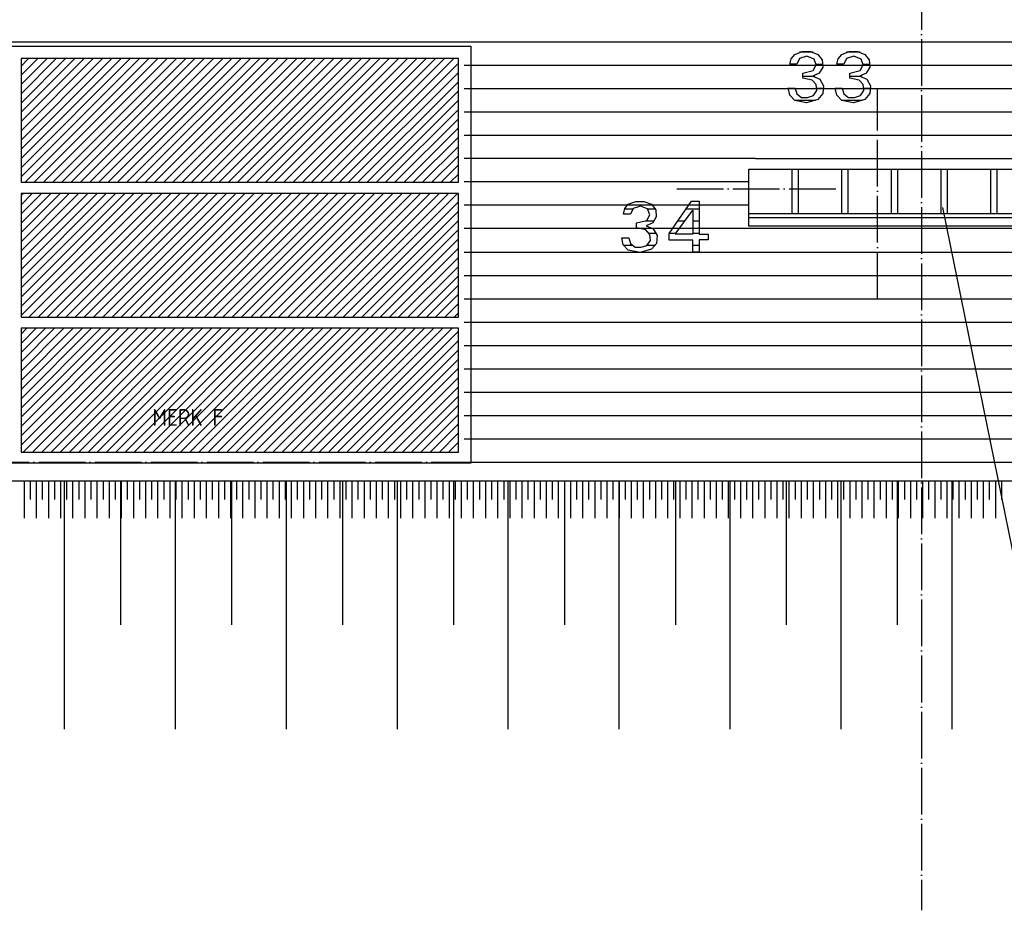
# Model space of a CAD drawing. Extents: x -52900 to 20500, y -12590 to 19148.
# Tile 27 of 39: x -6120 to -849, y 7181 to 11950. Entities that reach past the tile are written whole.
import ezdxf

# ---------------------------------------------------------------- set-up
doc = ezdxf.new("R2010")
doc.units = 0
doc.header["$MEASUREMENT"] = 0
doc.linetypes.add('DASHDOT', pattern=[300, 250, -25, 0, -25])
for name, color, linetype in [('LAYER01', 7, 'CONTINUOUS'), ('LAYER05', 7, 'CONTINUOUS'), ('LAYER11', 3, 'CONTINUOUS'), ('LAYER28', 1, 'CONTINUOUS'), ('LAYER30', 1, 'CONTINUOUS')]:
    doc.layers.add(name, color=color, linetype=linetype)
doc.styles.get("Standard").update_dxf_attribs({"font": 'isocp.shx'})

msp = doc.modelspace()

# ---------------------------------------------------------------- linework, layer by layer
at = {"layer": 'LAYER01', "color": 1, "linetype": 'DASHDOT'}
for p, q in [((-1292.43925, 18747.84395), (-1292.43925, 7180.8426)), ((-45931.7505, 9580.8441), (7556.2523, 9580.8441))]:
    msp.add_line(p, q, dxfattribs=at)
at = {"layer": 'LAYER01', "color": 5, "linetype": 'Continuous'}
for p, q in [((-8554.4388, 11830.84335), (2421.87155, 11830.84335)), ((-3741.43715, 11705.8449), (1391.87395, 11705.8449)), ((-3741.43715, 11580.8426), (1391.87395, 11580.8426)), ((-3741.43715, 11455.84335), (1391.87395, 11455.84335)), ((-3741.43715, 11330.8441), (1391.87395, 11330.8441)), ((-2180.43785, 11205.8449), (-3741.43715, 11205.8449)), ((-2180.43785, 11205.8449), (1391.87395, 11205.8449)), ((-2216.4385, 11080.8426), (-3741.43715, 11080.8426)), ((-2216.4385, 10955.8441), (-3741.43715, 10955.8441)), ((-1180.4387, 10944.001), (-506.75105, 7635.8444)), ((-169.06195, 10830.8449), (-3741.43715, 10830.8449)), ((-3741.43715, 10705.8426), (1391.87395, 10705.8426)), ((-3741.43715, 10580.84335), (1391.87395, 10580.84335)), ((-3741.43715, 10455.8441), (1391.87395, 10455.8441)), ((-3741.43715, 10330.8449), (1391.87395, 10330.8449)), ((-3741.43715, 10205.8426), (1391.87395, 10205.8426)), ((-3741.43715, 10080.8441), (1391.87395, 10080.8441)), ((-3741.43715, 9955.8449), (1391.87395, 9955.8449)), ((-3741.43715, 9830.8426), (1391.87395, 9830.8426)), ((-3741.43715, 9705.84335), (1391.87395, 9705.84335)), ((-3741.43715, 9580.8441), (13130.56335, 9580.8441))]:
    msp.add_line(p, q, dxfattribs=at)
at = {"layer": 'LAYER01', "color": 1, "linetype": 'Continuous'}
for p, q in [((-2216.4385, 11149.8436), (-124.43775, 11149.8436)), ((-2216.4385, 10909.8427), (-2216.4385, 11149.8436)), ((-2216.4385, 11149.8436), (-1986.43835, 11149.8436)), ((-2216.4385, 10909.8427), (-2216.4385, 11149.8436)), ((-1986.43835, 11149.8436), (-1986.43835, 10909.8427)), ((-1950.43755, 11149.8436), (-1720.43725, 11149.8436)), ((-1950.43755, 10909.8427), (-1950.43755, 11149.8436)), ((-1720.43725, 11149.8436), (-1720.43725, 10909.8427)), ((-1684.4366, 11149.8436), (-1454.4363, 11149.8436)), ((-1684.4366, 10909.8427), (-1684.4366, 11149.8436)), ((-1454.4363, 11149.8436), (-1454.4363, 10909.8427)), ((-1418.4387, 11149.8436), (-1188.4385, 11149.8436)), ((-1418.4387, 10909.8427), (-1418.4387, 11149.8436)), ((-1188.4385, 11149.8436), (-1188.4385, 10909.8427)), ((-1152.4378, 11149.8436), (-922.43755, 11149.8436)), ((-1152.4378, 10909.8427), (-1152.4378, 11149.8436)), ((-922.43755, 11149.8436), (-922.43755, 10909.8427)), ((-886.43675, 11149.8436), (-656.43655, 11149.8436)), ((-886.43675, 10909.8427), (-886.43675, 11149.8436)), ((-124.43775, 10909.8427), (-2216.4385, 10909.8427)), ((-1986.43835, 10909.8427), (-2216.4385, 10909.8427)), ((-1720.43725, 10909.8427), (-1950.43755, 10909.8427)), ((-1454.4363, 10909.8427), (-1684.4366, 10909.8427)), ((-1188.4385, 10909.8427), (-1418.4387, 10909.8427)), ((-922.43755, 10909.8427), (-1152.4378, 10909.8427)), ((-656.43655, 10909.8427), (-886.43675, 10909.8427)), ((-5881.93705, 9480.78155), (-5881.93705, 8150.7797)), ((-5579.9385, 9480.78155), (-5579.9385, 8708.7822)), ((-5287.93715, 9480.78155), (-5287.93715, 8150.7797)), ((-4985.93865, 9480.78155), (-4985.93865, 8708.7822)), ((-4693.9373, 9480.78155), (-4693.9373, 8150.7797)), ((-4391.9388, 9480.78155), (-4391.9388, 8708.7822)), ((-4099.9378, 9480.78155), (-4099.9378, 8150.7797)), ((-3797.9389, 9480.78155), (-3797.9389, 8708.7822)), ((-3505.93795, 9480.78155), (-3505.93795, 8150.7797)), ((-3203.93945, 9480.78155), (-3203.93945, 8708.7822)), ((-2911.9381, 9480.78155), (-2911.9381, 8150.7797)), ((-2609.93635, 9480.78155), (-2609.93635, 8708.7822)), ((-2317.9384, 9480.78155), (-2317.9384, 8150.7797)), ((-2015.93665, 9480.78155), (-2015.93665, 8708.7822)), ((-1723.93855, 9480.78155), (-1723.93855, 8150.7797)), ((-1421.9369, 9480.78155), (-1421.9369, 8708.7822)), ((-1129.9389, 9480.78155), (-1129.9389, 8150.7797))]:
    msp.add_line(p, q, dxfattribs=at)
at = {"layer": 'LAYER01', "color": 3, "linetype": 'DASHDOT'}
msp.add_line((-2601.7498, 11043.8446), (-1738.75105, 11043.8446), dxfattribs=at)
at = {"layer": 'LAYER05', "color": 3, "linetype": 'Continuous'}
for p, q in [((-1990.18345, 11740.33815), (-1970.8914, 11763.58415)), ((-1970.93885, 11763.562), (-1930.53455, 11779.1153)), ((-1930.53455, 11779.1153), (-1887.21465, 11779.1153)), ((-1887.21465, 11779.1153), (-1846.79145, 11763.5498)), ((-1846.8136, 11763.562), (-1823.32685, 11734.0103)), ((-1738.43765, 11740.3099), (-1719.16465, 11763.53075)), ((-1719.1868, 11763.562), (-1678.7857, 11779.1153)), ((-1678.7857, 11779.1153), (-1635.4658, 11779.1153)), ((-1635.4658, 11779.1153), (-1595.0425, 11763.5498)), ((-1595.1248, 11763.562), (-1571.6382, 11734.0103)), ((-1997.18915, 11711.01455), (-1990.18345, 11740.33815)), ((-1978.1883, 11711.01455), (-1997.18915, 11711.01455)), ((-1959.251, 11711.01455), (-1978.1883, 11711.01455)), ((-1944.6253, 11741.671), (-1959.21935, 11711.02675)), ((-1905.54105, 11753.92225), (-1944.6474, 11741.69005)), ((-1867.2516, 11739.2334), (-1905.54105, 11753.92225)), ((-1871.62645, 11677.43835), (-1856.25055, 11707.4753)), ((-1856.25055, 11707.4753), (-1867.27675, 11739.27155)), ((-1823.32685, 11734.0103), (-1820.8071, 11696.344)), ((-1745.43725, 11711.01455), (-1738.43765, 11740.3099)), ((-1726.49975, 11711.01455), (-1745.43725, 11711.01455)), ((-1707.49895, 11711.01455), (-1726.49975, 11711.01455)), ((-1692.9365, 11741.671), (-1707.5306, 11711.02675)), ((-1653.7922, 11753.88185), (-1692.87645, 11741.6588)), ((-1615.5628, 11739.2334), (-1653.7922, 11753.88185)), ((-1619.9379, 11677.43835), (-1604.5429, 11707.40815)), ((-1604.5429, 11707.40815), (-1615.5533, 11739.2433)), ((-1571.6382, 11734.0103), (-1569.1183, 11696.344)), ((-1927.12515, 11663.32855), (-1871.70565, 11677.39105)), ((-1927.12515, 11636.56235), (-1927.12515, 11663.32855)), ((-1840.15275, 11663.9305), (-1874.5928, 11648.24755)), ((-1820.8071, 11696.344), (-1840.15275, 11663.9305)), ((-1675.3763, 11663.32855), (-1619.8967, 11677.47345)), ((-1675.3763, 11636.56235), (-1675.3763, 11663.32855)), ((-1588.46415, 11663.9305), (-1622.9042, 11648.24755)), ((-1569.1183, 11696.344), (-1588.46415, 11663.9305)), ((-1877.499, 11626.34355), (-1927.141, 11636.55015)), ((-1855.27555, 11602.4582), (-1877.4103, 11626.33055)), ((-1874.56435, 11648.23455), (-1836.97435, 11631.0608)), ((-1852.84425, 11569.9234), (-1855.27555, 11602.4582)), ((-1836.97435, 11631.0608), (-1816.2325, 11595.35065)), ((-1625.75015, 11626.34355), (-1675.45225, 11636.57835)), ((-1603.61845, 11602.53065), (-1625.79135, 11626.36565)), ((-1622.8756, 11648.23455), (-1585.28575, 11631.0608)), ((-1601.1366, 11569.9997), (-1603.61845, 11602.53065)), ((-1585.28575, 11631.0608), (-1564.5438, 11595.35065)), ((-1997.74, 11545.60165), (-2005.9614, 11584.0843)), ((-2005.9393, 11584.01415), (-1968.001, 11584.01415)), ((-1970.93885, 11516.85945), (-1997.74, 11545.60165)), ((-1968.001, 11584.01415), (-1959.49155, 11553.26845)), ((-1959.49155, 11553.26845), (-1934.23215, 11533.8028)), ((-1871.1834, 11543.0275), (-1852.84425, 11569.9234)), ((-1819.96805, 11554.1237), (-1846.78495, 11522.72265)), ((-1816.2325, 11595.35065), (-1819.96805, 11554.1237)), ((-1754.25055, 11584.01415), (-1716.2491, 11584.01415)), ((-1746.0228, 11545.6169), (-1754.24745, 11583.96685)), ((-1719.1868, 11516.85945), (-1746.0228, 11545.6169)), ((-1716.2491, 11584.01415), (-1707.73965, 11553.26845)), ((-1707.73965, 11553.26845), (-1682.4833, 11533.80585)), ((-1619.43455, 11543.0748), (-1601.1366, 11569.9997)), ((-1568.27935, 11554.1237), (-1595.0963, 11522.72265)), ((-1564.5438, 11595.35065), (-1568.27935, 11554.1237)), ((-1908.156, 11505.1056), (-1970.93885, 11516.87545)), ((-1934.23215, 11533.8028), (-1902.34375, 11533.40075)), ((-1846.8136, 11522.70355), (-1908.156, 11505.1056)), ((-1902.3121, 11533.40685), (-1871.1834, 11543.0275)), ((-1656.4705, 11505.1018), (-1719.25335, 11516.87545)), ((-1682.4833, 11533.80585), (-1650.59795, 11533.4038)), ((-1595.1248, 11522.70355), (-1656.4705, 11505.1018)), ((-1650.56325, 11533.40685), (-1619.43455, 11543.0748)), ((-2861.9385, 10961.5608), (-2821.53415, 10977.1141)), ((-2821.53415, 10977.1141), (-2778.21425, 10977.1141)), ((-2778.21425, 10977.1141), (-2737.79105, 10961.5486)), ((-2643.7496, 10804.9202), (-2524.06275, 10977.6558)), ((-2524.06275, 10977.6558), (-2503.62475, 10977.6558)), ((-2503.62475, 10977.6558), (-2483.1867, 10977.6558)), ((-2483.1867, 10977.6558), (-2483.1867, 10800.5455)), ((-2888.18875, 10909.0164), (-2881.18305, 10938.33695)), ((-2881.18305, 10938.33695), (-2861.891, 10961.58295)), ((-2835.6249, 10939.67285), (-2850.2222, 10909.02555)), ((-2796.54065, 10951.9249), (-2835.647, 10939.69195)), ((-2758.2512, 10937.23525), (-2796.54065, 10951.9249)), ((-2747.2502, 10905.4741), (-2758.27655, 10937.27035)), ((-2737.8132, 10961.5608), (-2714.3265, 10932.0091)), ((-2714.3265, 10932.0091), (-2711.8067, 10894.3428)), ((-2610.1866, 10800.5455), (-2516.74975, 10930.4512)), ((-2516.74975, 10930.4512), (-2516.74975, 10865.24965)), ((-2869.1881, 10909.0164), (-2888.18875, 10909.0164)), ((-2850.25065, 10909.0164), (-2869.1881, 10909.0164)), ((-2818.12475, 10861.32735), (-2762.7054, 10875.38985)), ((-2818.12475, 10834.56115), (-2818.12475, 10861.32735)), ((-2731.15255, 10861.9293), (-2765.5926, 10846.24635)), ((-2762.62625, 10875.43715), (-2747.2502, 10905.4741)), ((-2711.8067, 10894.3428), (-2731.15255, 10861.9293)), ((-2516.74975, 10865.24965), (-2516.74975, 10800.5455)), ((-2768.50185, 10824.34235), (-2818.13735, 10834.54895)), ((-2746.27515, 10800.457), (-2768.4099, 10824.3294)), ((-2765.56395, 10846.23335), (-2727.97415, 10829.05885)), ((-2727.97415, 10829.05885), (-2707.23535, 10793.3525)), ((-2888.74285, 10743.6035), (-2896.96425, 10782.0862)), ((-2896.9389, 10782.016), (-2859.0008, 10782.016)), ((-2859.0008, 10782.016), (-2850.49115, 10751.27105)), ((-2762.183, 10741.0263), (-2743.84385, 10767.9222)), ((-2743.84385, 10767.9222), (-2746.27515, 10800.457)), ((-2707.23535, 10793.3525), (-2710.96765, 10752.12555)), ((-2643.7496, 10768.4227), (-2643.7496, 10804.9202)), ((-2516.74975, 10768.4227), (-2643.7496, 10768.4227)), ((-2516.74975, 10800.5455), (-2610.1866, 10800.5455)), ((-2516.74975, 10705.65565), (-2516.74975, 10768.4227)), ((-2483.1867, 10800.5455), (-2435.001, 10800.5455)), ((-2435.001, 10770.3758), (-2483.1867, 10770.3758)), ((-2483.1867, 10770.3758), (-2483.1867, 10705.65565)), ((-2435.001, 10800.5455), (-2435.001, 10770.3758)), ((-2861.9385, 10714.85825), (-2888.74285, 10743.6035)), ((-2799.1556, 10703.1044), (-2861.9385, 10714.87425)), ((-2850.49115, 10751.27105), (-2825.23175, 10731.80465)), ((-2825.23175, 10731.80465), (-2793.34335, 10731.4026)), ((-2737.8132, 10720.70235), (-2799.1556, 10703.1044)), ((-2793.3117, 10731.40565), (-2762.183, 10741.0263)), ((-2710.96765, 10752.12555), (-2737.7878, 10720.72755)), ((-2483.1867, 10705.65565), (-2516.74975, 10705.65565))]:
    msp.add_line(p, q, dxfattribs=at)
at = {"layer": 'LAYER05', "color": 2, "linetype": 'Continuous'}
for p, q in [((-1872.2597, 11775.3166), (-1945.4895, 11775.3166)), ((-1620.5204, 11775.3166), (-1693.7311, 11775.3166)), ((-1819.05955, 11710.6598), (-1856.1493, 11710.6598)), ((-1567.3708, 11710.6598), (-1604.43535, 11710.6598)), ((-1863.65835, 11645.9999), (-1927.12515, 11645.9999)), ((-1611.96975, 11645.9999), (-1675.3763, 11645.9999)), ((-1968.0708, 11581.3423), (-2006.05965, 11581.3423)), ((-1814.6179, 11581.3423), (-1851.1759, 11581.3423)), ((-1716.3187, 11581.3423), (-1754.3392, 11581.3423)), ((-1562.92925, 11581.3423), (-1599.4872, 11581.3423)), ((-1858.8749, 11516.68245), (-1970.49885, 11516.68245)), ((-1607.18935, 11516.68245), (-1718.8133, 11516.68245)), ((-2840.1392, 10934.75645), (-2882.84185, 10934.75645)), ((-2715.46305, 10934.75645), (-2756.16815, 10934.75645)), ((-2483.1867, 10934.75645), (-2553.7857, 10934.75645)), ((-2723.5071, 10870.09965), (-2772.3894, 10870.09965)), ((-2560.15835, 10870.09965), (-2598.58725, 10870.09965)), ((-2483.1867, 10870.09965), (-2516.74975, 10870.09965)), ((-2711.1292, 10805.43975), (-2748.79515, 10805.43975)), ((-2606.6662, 10805.43975), (-2643.38875, 10805.43975)), ((-2483.1867, 10805.43975), (-2516.74975, 10805.43975)), ((-2841.05415, 10740.78295), (-2887.18835, 10740.78295)), ((-2717.0744, 10740.78295), (-2762.52175, 10740.78295)), ((-2483.1867, 10740.78295), (-2516.74975, 10740.78295))]:
    msp.add_line(p, q, dxfattribs=at)
at = {"layer": 'LAYER05', "color": 3, "linetype": 'DASHDOT'}
msp.add_line((-1527.75165, 10455.8441), (-1527.75165, 11580.8426), dxfattribs=at)
at = {"layer": 'LAYER11', "color": 1, "linetype": 'Continuous'}
msp.add_line((-12372.7501, 9480.8449), (14001.24815, 9480.8449), dxfattribs=at)
at = {"layer": 'LAYER11', "color": 5, "linetype": 'Continuous'}
for p, q in [((-6094.7727, 9280.84335), (-6094.7727, 9480.8449)), ((-6094.7727, 9380.8426), (-6094.7727, 9480.8449)), ((-6062.27305, 9380.8426), (-6062.27305, 9480.8449)), ((-6029.7737, 9280.84335), (-6029.7737, 9480.8449)), ((-6029.7737, 9380.8426), (-6029.7737, 9480.8449)), ((-5997.274, 9380.8426), (-5997.274, 9480.8449)), ((-5964.77165, 9280.84335), (-5964.77165, 9480.8449)), ((-5964.77165, 9380.8426), (-5964.77165, 9480.8449)), ((-5932.27195, 9380.8426), (-5932.27195, 9480.8449)), ((-5899.77265, 9280.84335), (-5899.77265, 9480.8449)), ((-5899.77265, 9380.8426), (-5899.77265, 9480.8449)), ((-5867.27335, 9380.8426), (-5867.27335, 9480.8449)), ((-5834.77365, 9280.84335), (-5834.77365, 9480.8449)), ((-5834.77365, 9380.8426), (-5834.77365, 9480.8449)), ((-5802.2743, 9380.8426), (-5802.2743, 9480.8449)), ((-5769.7716, 9280.84335), (-5769.7716, 9480.8449)), ((-5769.7716, 9380.8426), (-5769.7716, 9480.8449)), ((-5737.27225, 9380.8426), (-5737.27225, 9480.8449)), ((-5704.77295, 9280.84335), (-5704.77295, 9480.8449)), ((-5704.77295, 9380.8426), (-5704.77295, 9480.8449)), ((-5672.27325, 9380.8426), (-5672.27325, 9480.8449)), ((-5639.77395, 9280.84335), (-5639.77395, 9480.8449)), ((-5639.77395, 9380.8426), (-5639.77395, 9480.8449)), ((-5607.2712, 9380.8426), (-5607.2712, 9480.8449)), ((-5574.7719, 9280.84335), (-5574.7719, 9480.8449)), ((-5574.7719, 9380.8426), (-5574.7719, 9480.8449)), ((-5542.27255, 9380.8426), (-5542.27255, 9480.8449)), ((-5509.77285, 9280.84335), (-5509.77285, 9480.8449)), ((-5509.77285, 9380.8426), (-5509.77285, 9480.8449)), ((-5477.27355, 9380.8426), (-5477.27355, 9480.8449)), ((-5444.77425, 9280.84335), (-5444.77425, 9480.8449)), ((-5444.77425, 9380.8426), (-5444.77425, 9480.8449)), ((-5412.2715, 9380.8426), (-5412.2715, 9480.8449)), ((-5379.7722, 9280.84335), (-5379.7722, 9480.8449)), ((-5379.7722, 9380.8426), (-5379.7722, 9480.8449)), ((-5347.2725, 9380.8426), (-5347.2725, 9480.8449)), ((-5314.7732, 9280.84335), (-5314.7732, 9480.8449)), ((-5314.7732, 9380.8426), (-5314.7732, 9480.8449)), ((-5282.2735, 9380.8426), (-5282.2735, 9480.8449)), ((-5249.77415, 9280.84335), (-5249.77415, 9480.8449)), ((-5249.77415, 9380.8426), (-5249.77415, 9480.8449)), ((-5217.2714, 9380.8426), (-5217.2714, 9480.8449)), ((-5184.7721, 9280.84335), (-5184.7721, 9480.8449)), ((-5184.7721, 9380.8426), (-5184.7721, 9480.8449)), ((-5152.2728, 9380.8426), (-5152.2728, 9480.8449)), ((-5119.7731, 9280.84335), (-5119.7731, 9480.8449)), ((-5119.7731, 9380.8426), (-5119.7731, 9480.8449)), ((-5087.2738, 9380.8426), (-5087.2738, 9480.8449)), ((-5054.7745, 9280.84335), (-5054.7745, 9480.8449)), ((-5054.7745, 9380.8426), (-5054.7745, 9480.8449)), ((-5022.27175, 9380.8426), (-5022.27175, 9480.8449)), ((-4989.7724, 9280.84335), (-4989.7724, 9480.8449)), ((-4989.7724, 9380.8426), (-4989.7724, 9480.8449)), ((-4957.2727, 9380.8426), (-4957.2727, 9480.8449)), ((-4924.7734, 9280.84335), (-4924.7734, 9480.8449)), ((-4924.7734, 9380.8426), (-4924.7734, 9480.8449)), ((-4892.2741, 9380.8426), (-4892.2741, 9480.8449)), ((-4859.77135, 9280.84335), (-4859.77135, 9480.8449)), ((-4859.77135, 9380.8426), (-4859.77135, 9480.8449)), ((-4827.27205, 9380.8426), (-4827.27205, 9480.8449)), ((-4794.77235, 9280.84335), (-4794.77235, 9480.8449)), ((-4794.77235, 9380.8426), (-4794.77235, 9480.8449)), ((-4762.27305, 9380.8426), (-4762.27305, 9480.8449)), ((-4729.7737, 9280.84335), (-4729.7737, 9480.8449)), ((-4729.7737, 9380.8426), (-4729.7737, 9480.8449)), ((-4697.274, 9380.8426), (-4697.274, 9480.8449)), ((-4664.77165, 9280.84335), (-4664.77165, 9480.8449)), ((-4664.77165, 9380.8426), (-4664.77165, 9480.8449)), ((-4632.27195, 9380.8426), (-4632.27195, 9480.8449)), ((-4599.77265, 9280.84335), (-4599.77265, 9480.8449)), ((-4599.77265, 9380.8426), (-4599.77265, 9480.8449)), ((-4567.27335, 9380.8426), (-4567.27335, 9480.8449)), ((-4534.77365, 9280.84335), (-4534.77365, 9480.8449)), ((-4534.77365, 9380.8426), (-4534.77365, 9480.8449)), ((-4502.2743, 9380.8426), (-4502.2743, 9480.8449)), ((-4469.7716, 9280.84335), (-4469.7716, 9480.8449)), ((-4469.7716, 9380.8426), (-4469.7716, 9480.8449)), ((-4437.27225, 9380.8426), (-4437.27225, 9480.8449)), ((-4404.77255, 9280.84335), (-4404.77255, 9480.8449)), ((-4404.77255, 9380.8426), (-4404.77255, 9480.8449)), ((-4372.27325, 9380.8426), (-4372.27325, 9480.8449)), ((-4339.77395, 9280.84335), (-4339.77395, 9480.8449)), ((-4339.77395, 9380.8426), (-4339.77395, 9480.8449)), ((-4307.27425, 9380.8426), (-4307.27425, 9480.8449)), ((-4274.7719, 9280.84335), (-4274.7719, 9480.8449)), ((-4274.7719, 9380.8426), (-4274.7719, 9480.8449)), ((-4242.2722, 9380.8426), (-4242.2722, 9480.8449)), ((-4209.77285, 9280.84335), (-4209.77285, 9480.8449)), ((-4209.77285, 9380.8426), (-4209.77285, 9480.8449)), ((-4177.27355, 9380.8426), (-4177.27355, 9480.8449)), ((-4144.77385, 9280.84335), (-4144.77385, 9480.8449)), ((-4144.77385, 9380.8426), (-4144.77385, 9480.8449)), ((-4112.2715, 9380.8426), (-4112.2715, 9480.8449)), ((-4079.7718, 9280.84335), (-4079.7718, 9480.8449)), ((-4079.7718, 9380.8426), (-4079.7718, 9480.8449)), ((-4047.2725, 9380.8426), (-4047.2725, 9480.8449)), ((-4014.7732, 9280.84335), (-4014.7732, 9480.8449)), ((-4014.7732, 9380.8426), (-4014.7732, 9480.8449)), ((-3982.2735, 9380.8426), (-3982.2735, 9480.8449)), ((-3949.77415, 9280.84335), (-3949.77415, 9480.8449)), ((-3949.77415, 9380.8426), (-3949.77415, 9480.8449)), ((-3917.2714, 9380.8426), (-3917.2714, 9480.8449)), ((-3884.7721, 9280.84335), (-3884.7721, 9480.8449)), ((-3884.7721, 9380.8426), (-3884.7721, 9480.8449)), ((-3852.2728, 9380.8426), (-3852.2728, 9480.8449)), ((-3819.7731, 9280.84335), (-3819.7731, 9480.8449)), ((-3819.7731, 9380.8426), (-3819.7731, 9480.8449)), ((-3787.2738, 9380.8426), (-3787.2738, 9480.8449)), ((-3754.7741, 9280.84335), (-3754.7741, 9480.8449)), ((-3754.7741, 9380.8426), (-3754.7741, 9480.8449)), ((-3722.27175, 9380.8426), (-3722.27175, 9480.8449)), ((-3689.77205, 9280.84335), (-3689.77205, 9480.8449)), ((-3689.77205, 9380.8426), (-3689.77205, 9480.8449)), ((-3657.2727, 9380.8426), (-3657.2727, 9480.8449)), ((-3624.7734, 9280.84335), (-3624.7734, 9480.8449)), ((-3624.7734, 9380.8426), (-3624.7734, 9480.8449)), ((-3592.2737, 9380.8426), (-3592.2737, 9480.8449)), ((-3559.7744, 9280.84335), (-3559.7744, 9480.8449)), ((-3559.7744, 9380.8426), (-3559.7744, 9480.8449)), ((-3527.27165, 9380.8426), (-3527.27165, 9480.8449)), ((-3494.77235, 9280.84335), (-3494.77235, 9480.8449)), ((-3494.77235, 9380.8426), (-3494.77235, 9480.8449)), ((-3462.27305, 9380.8426), (-3462.27305, 9480.8449)), ((-3429.77335, 9280.84335), (-3429.77335, 9480.8449)), ((-3429.77335, 9380.8426), (-3429.77335, 9480.8449)), ((-3397.274, 9380.8426), (-3397.274, 9480.8449)), ((-3364.77125, 9280.84335), (-3364.77125, 9480.8449)), ((-3364.77125, 9380.8426), (-3364.77125, 9480.8449)), ((-3332.27195, 9380.8426), (-3332.27195, 9480.8449)), ((-3299.77265, 9280.84335), (-3299.77265, 9480.8449)), ((-3299.77265, 9380.8426), (-3299.77265, 9480.8449)), ((-3267.27295, 9380.8426), (-3267.27295, 9480.8449)), ((-3234.77365, 9280.84335), (-3234.77365, 9480.8449)), ((-3234.77365, 9380.8426), (-3234.77365, 9480.8449)), ((-3202.2743, 9380.8426), (-3202.2743, 9480.8449)), ((-3169.7716, 9280.84335), (-3169.7716, 9480.8449)), ((-3169.7716, 9380.8426), (-3169.7716, 9480.8449)), ((-3137.27205, 9380.8426), (-3137.27205, 9480.8449)), ((-3104.77255, 9280.84335), (-3104.77255, 9480.8449)), ((-3104.77255, 9380.8426), (-3104.77255, 9480.8449)), ((-3072.27325, 9380.8426), (-3072.27325, 9480.8449)), ((-3039.77375, 9280.84335), (-3039.77375, 9480.8449)), ((-3039.77375, 9380.8426), (-3039.77375, 9480.8449)), ((-3007.27425, 9380.8426), (-3007.27425, 9480.8449)), ((-2974.7717, 9280.84335), (-2974.7717, 9480.8449)), ((-2974.7717, 9380.8426), (-2974.7717, 9480.8449)), ((-2942.2722, 9380.8426), (-2942.2722, 9480.8449)), ((-2909.77285, 9280.84335), (-2909.77285, 9480.8449)), ((-2909.77285, 9380.8426), (-2909.77285, 9480.8449)), ((-2877.27335, 9380.8426), (-2877.27335, 9480.8449)), ((-2844.77385, 9280.84335), (-2844.77385, 9480.8449)), ((-2844.77385, 9380.8426), (-2844.77385, 9480.8449)), ((-2812.27435, 9380.8426), (-2812.27435, 9480.8449)), ((-2779.7718, 9280.84335), (-2779.7718, 9480.8449)), ((-2779.7718, 9380.8426), (-2779.7718, 9480.8449)), ((-2747.2723, 9380.8426), (-2747.2723, 9480.8449)), ((-2714.773, 9280.84335), (-2714.773, 9480.8449)), ((-2714.773, 9380.8426), (-2714.773, 9480.8449)), ((-2682.2735, 9380.8426), (-2682.2735, 9480.8449)), ((-2649.774, 9280.84335), (-2649.774, 9480.8449)), ((-2649.774, 9380.8426), (-2649.774, 9480.8449)), ((-2617.2714, 9380.8426), (-2617.2714, 9480.8449)), ((-2584.7719, 9280.84335), (-2584.7719, 9480.8449)), ((-2584.7719, 9380.8426), (-2584.7719, 9480.8449)), ((-2552.2726, 9380.8426), (-2552.2726, 9480.8449)), ((-2519.7731, 9280.84335), (-2519.7731, 9480.8449)), ((-2519.7731, 9380.8426), (-2519.7731, 9480.8449)), ((-2487.2736, 9380.8426), (-2487.2736, 9480.8449)), ((-2454.7741, 9280.84335), (-2454.7741, 9480.8449)), ((-2454.7741, 9380.8426), (-2454.7741, 9480.8449)), ((-2422.27155, 9380.8426), (-2422.27155, 9480.8449)), ((-2389.77205, 9280.84335), (-2389.77205, 9480.8449)), ((-2389.77205, 9380.8426), (-2389.77205, 9480.8449)), ((-2357.2727, 9380.8426), (-2357.2727, 9480.8449)), ((-2324.7732, 9280.84335), (-2324.7732, 9480.8449)), ((-2324.7732, 9380.8426), (-2324.7732, 9480.8449)), ((-2292.2737, 9380.8426), (-2292.2737, 9480.8449)), ((-2259.7744, 9280.84335), (-2259.7744, 9480.8449)), ((-2259.7744, 9380.8426), (-2259.7744, 9480.8449)), ((-2227.27165, 9380.8426), (-2227.27165, 9480.8449)), ((-2194.77235, 9280.84335), (-2194.77235, 9480.8449)), ((-2194.77235, 9380.8426), (-2194.77235, 9480.8449)), ((-2162.27285, 9380.8426), (-2162.27285, 9480.8449)), ((-2129.77335, 9280.84335), (-2129.77335, 9480.8449)), ((-2129.77335, 9380.8426), (-2129.77335, 9480.8449)), ((-2097.27385, 9380.8426), (-2097.27385, 9480.8449)), ((-2064.7745, 9280.84335), (-2064.7745, 9480.8449)), ((-2064.7745, 9380.8426), (-2064.7745, 9480.8449)), ((-2032.27175, 9380.8426), (-2032.27175, 9480.8449)), ((-1999.77245, 9280.84335), (-1999.77245, 9480.8449)), ((-1999.77245, 9380.8426), (-1999.77245, 9480.8449)), ((-1967.27295, 9380.8426), (-1967.27295, 9480.8449)), ((-1934.77345, 9280.84335), (-1934.77345, 9480.8449)), ((-1934.77345, 9380.8426), (-1934.77345, 9480.8449)), ((-1902.27415, 9380.8426), (-1902.27415, 9480.8449)), ((-1869.7714, 9280.84335), (-1869.7714, 9480.8449)), ((-1869.7714, 9380.8426), (-1869.7714, 9480.8449)), ((-1837.27205, 9380.8426), (-1837.27205, 9480.8449)), ((-1804.77255, 9280.84335), (-1804.77255, 9480.8449)), ((-1804.77255, 9380.8426), (-1804.77255, 9480.8449)), ((-1772.27305, 9380.8426), (-1772.27305, 9480.8449)), ((-1739.77355, 9280.84335), (-1739.77355, 9480.8449)), ((-1739.77355, 9380.8426), (-1739.77355, 9480.8449)), ((-1707.27425, 9380.8426), (-1707.27425, 9480.8449)), ((-1674.7715, 9280.84335), (-1674.7715, 9480.8449)), ((-1674.7715, 9380.8426), (-1674.7715, 9480.8449)), ((-1642.2722, 9380.8426), (-1642.2722, 9480.8449)), ((-1609.7727, 9280.84335), (-1609.7727, 9480.8449)), ((-1609.7727, 9380.8426), (-1609.7727, 9480.8449)), ((-1577.27325, 9380.8426), (-1577.27325, 9480.8449)), ((-1544.77375, 9280.84335), (-1544.77375, 9480.8449)), ((-1544.77375, 9380.8426), (-1544.77375, 9480.8449)), ((-1512.27435, 9380.8426), (-1512.27435, 9480.8449)), ((-1479.7717, 9280.84335), (-1479.7717, 9480.8449)), ((-1479.7717, 9380.8426), (-1479.7717, 9480.8449)), ((-1447.2723, 9380.8426), (-1447.2723, 9480.8449)), ((-1414.7728, 9280.84335), (-1414.7728, 9480.8449)), ((-1414.7728, 9380.8426), (-1414.7728, 9480.8449)), ((-1382.2734, 9380.8426), (-1382.2734, 9480.8449)), ((-1349.774, 9280.84335), (-1349.774, 9480.8449)), ((-1349.774, 9380.8426), (-1349.774, 9480.8449)), ((-1317.2745, 9380.8426), (-1317.2745, 9480.8449)), ((-1284.7719, 9280.84335), (-1284.7719, 9480.8449)), ((-1284.7719, 9380.8426), (-1284.7719, 9480.8449)), ((-1252.2724, 9380.8426), (-1252.2724, 9480.8449)), ((-1219.773, 9280.84335), (-1219.773, 9480.8449)), ((-1219.773, 9380.8426), (-1219.773, 9480.8449)), ((-1187.2735, 9380.8426), (-1187.2735, 9480.8449)), ((-1154.7741, 9280.84335), (-1154.7741, 9480.8449)), ((-1154.7741, 9380.8426), (-1154.7741, 9480.8449)), ((-1122.27145, 9380.8426), (-1122.27145, 9480.8449)), ((-1089.77205, 9280.84335), (-1089.77205, 9480.8449)), ((-1089.77205, 9380.8426), (-1089.77205, 9480.8449)), ((-1057.27255, 9380.8426), (-1057.27255, 9480.8449)), ((-1024.7731, 9280.84335), (-1024.7731, 9480.8449)), ((-1024.7731, 9380.8426), (-1024.7731, 9480.8449)), ((-992.2737, 9380.8426), (-992.2737, 9480.8449)), ((-959.7742, 9280.84335), (-959.7742, 9480.8449)), ((-959.7742, 9380.8426), (-959.7742, 9480.8449)), ((-927.27165, 9380.8426), (-927.27165, 9480.8449)), ((-894.77215, 9280.84335), (-894.77215, 9480.8449)), ((-894.77215, 9380.8426), (-894.77215, 9480.8449)), ((-862.27275, 9380.8426), (-862.27275, 9480.8449))]:
    msp.add_line(p, q, dxfattribs=at)
at = {"layer": 'LAYER28', "color": 3, "linetype": 'Continuous'}
for p, q in [((-2216.4385, 10843.99795), (-2216.4385, 10919.8433)), ((-2216.4385, 10889.8445), (-124.43775, 10889.8445)), ((-124.43775, 10843.99795), (-2216.4385, 10843.99795))]:
    msp.add_line(p, q, dxfattribs=at)
at = {"layer": 'LAYER30', "color": 1, "linetype": 'Continuous'}
for p, q in [((-8554.4388, 11808.84475), (-3704.43915, 11808.84475)), ((-3704.43915, 11808.84475), (-3704.43915, 9574.84205)), ((-3771.4386, 11741.8419), (-6112.93755, 11741.8419)), ((-6112.93755, 11741.8419), (-6112.93755, 11079.34265)), ((-3771.4386, 11079.34265), (-3771.4386, 11741.8419)), ((-6112.93755, 11079.34265), (-3771.4386, 11079.34265)), ((-3771.4386, 11019.34205), (-6112.93755, 11019.34205)), ((-6112.93755, 11019.34205), (-6112.93755, 10357.34255)), ((-3771.4386, 10357.34255), (-3771.4386, 11019.34205)), ((-6112.93755, 10357.34255), (-3771.4386, 10357.34255)), ((-3771.4386, 10297.3419), (-6112.93755, 10297.3419)), ((-6112.93755, 10297.3419), (-6112.93755, 9634.8419)), ((-3771.4386, 9634.8419), (-3771.4386, 10297.3419)), ((-6112.93755, 9634.8419), (-3771.4386, 9634.8419)), ((-3704.43915, 9574.84205), (-7152.43835, 9574.84205))]:
    msp.add_line(p, q, dxfattribs=at)
at = {"layer": 'LAYER30', "color": 5, "linetype": 'Continuous'}
for p, q in [((-6112.9406, 11404.54865), (-5775.6504, 11741.83885)), ((-6112.9406, 11454.04815), (-5825.14685, 11741.83885)), ((-6112.9406, 11503.5446), (-5874.6464, 11741.83885)), ((-6112.93755, 11107.56835), (-5478.66325, 11741.8419)), ((-6112.93755, 11157.06405), (-5528.1597, 11741.8419)), ((-6112.93755, 11206.56355), (-5577.65885, 11741.8419)), ((-6112.93755, 11256.06005), (-5627.1553, 11741.8419)), ((-6112.93755, 11553.04415), (-5924.14245, 11741.83885)), ((-6112.93755, 11602.5406), (-5973.64195, 11741.83885)), ((-6112.93755, 11652.0401), (-6023.13845, 11741.83885)), ((-6112.93755, 11701.5358), (-6072.6345, 11741.83885)), ((-6112.9345, 11305.55955), (-5676.6548, 11741.8419)), ((-6112.9345, 11355.056), (-5726.1509, 11741.83885)), ((-6091.66375, 11079.3457), (-5429.16375, 11741.8419)), ((-6042.16425, 11079.3457), (-5379.66765, 11741.8419)), ((-5992.66815, 11079.3457), (-5330.1712, 11741.8419)), ((-5943.17475, 11079.34265), (-5280.6717, 11741.8419)), ((-5893.6756, 11079.34265), (-5231.1756, 11741.8419)), ((-5844.17915, 11079.34265), (-5181.6826, 11741.83885)), ((-5794.67965, 11079.34265), (-5132.18305, 11741.83885)), ((-5745.18355, 11079.34265), (-5082.6866, 11741.83885)), ((-5695.68405, 11079.34265), (-5033.1871, 11741.83885)), ((-5646.1876, 11079.34265), (-4983.691, 11741.83885)), ((-5596.6881, 11079.34265), (-4934.1915, 11741.83885)), ((-5547.192, 11079.34265), (-4884.69505, 11741.83885)), ((-5497.6925, 11079.34265), (-4835.19555, 11741.8419)), ((-5448.1964, 11079.3457), (-4785.69945, 11741.8419)), ((-5398.69995, 11079.3457), (-4736.19995, 11741.8419)), ((-5349.20045, 11079.3457), (-4686.70385, 11741.8419)), ((-5299.70435, 11079.3457), (-4637.2074, 11741.8419)), ((-5250.21095, 11079.33885), (-4587.7079, 11741.8419)), ((-5200.7118, 11079.34265), (-4538.2118, 11741.8419)), ((-5151.21535, 11079.34265), (-4488.7123, 11741.8419)), ((-5101.71585, 11079.34265), (-4439.21585, 11741.8419)), ((-5052.21975, 11079.34265), (-4389.71635, 11741.8419)), ((-5002.72025, 11079.34265), (-4340.22025, 11741.8419)), ((-4953.2238, 11079.34265), (-4290.72075, 11741.8419)), ((-4903.7243, 11079.34265), (-4241.2243, 11741.8457)), ((-4854.2282, 11079.34265), (-4191.73125, 11741.83885)), ((-4804.7287, 11079.34265), (-4142.23175, 11741.83885)), ((-4755.23225, 11079.34265), (-4092.73565, 11741.83885)), ((-4705.7331, 11079.34265), (-4043.23615, 11741.8419)), ((-4656.23665, 11079.3457), (-3993.7397, 11741.8419)), ((-4606.7402, 11079.3457), (-3944.24055, 11741.8419)), ((-4557.24105, 11079.3457), (-3894.7441, 11741.8419)), ((-4507.74765, 11079.33885), (-3845.24805, 11741.8419)), ((-4458.25155, 11079.33885), (-3795.7485, 11741.8419)), ((-4408.75205, 11079.34265), (-3771.4386, 11716.65575)), ((-4359.2556, 11079.34265), (-3771.4386, 11667.1562)), ((-4309.75645, 11079.34265), (-3771.4386, 11617.65975)), ((-4260.26, 11079.34265), (-3771.4386, 11568.16025)), ((-4210.7605, 11079.34265), (-3771.4386, 11518.6638)), ((-4161.2644, 11079.34265), (-3771.4386, 11469.16505)), ((-4111.7649, 11079.34265), (-3771.44205, 11419.6686)), ((-4062.26845, 11079.34265), (-3771.44205, 11370.16905)), ((-4012.76895, 11079.34265), (-3771.44205, 11320.6726)), ((-3963.27285, 11079.34265), (-3771.44205, 11271.17615)), ((-3913.7764, 11079.34265), (-3771.44205, 11221.67665)), ((-3864.27725, 11079.34265), (-3771.4386, 11172.184)), ((-3814.78385, 11079.33885), (-3771.4386, 11122.68755)), ((-6112.93755, 10860.07995), (-5953.6724, 11019.3451)), ((-6112.93755, 10909.5764), (-6003.16885, 11019.3451)), ((-6112.93755, 10959.07595), (-6052.6684, 11019.3451)), ((-6112.93755, 11008.5724), (-6102.16445, 11019.3451)), ((-6112.93755, 10365.1047), (-5458.7002, 11019.34205)), ((-6112.93755, 10414.6042), (-5508.19625, 11019.34205)), ((-6112.93755, 10810.58045), (-5904.1794, 11019.34205)), ((-6112.9345, 10464.10065), (-5557.69575, 11019.34205)), ((-6112.9345, 10513.60015), (-5607.19225, 11019.34205)), ((-6112.9345, 10563.09585), (-5656.69175, 11019.34205)), ((-6112.9345, 10612.59535), (-5706.1878, 11019.34205)), ((-6112.9345, 10662.09185), (-5755.68735, 11019.34205)), ((-6112.9345, 10711.59135), (-5805.1838, 11019.34205)), ((-6112.9345, 10761.0878), (-5854.67985, 11019.34205)), ((-6071.20055, 10357.34255), (-5409.20065, 11019.34205)), ((-6021.7041, 10357.34255), (-5359.7046, 11019.3451)), ((-5972.208, 10357.34255), (-5310.2051, 11019.3451)), ((-5922.7085, 10357.3456), (-5260.7086, 11019.3451)), ((-5873.21205, 10357.3456), (-5211.2156, 11019.339)), ((-5823.71255, 10357.3456), (-5161.7161, 11019.339)), ((-5774.21645, 10357.3456), (-5112.22, 11019.34205)), ((-5724.72345, 10357.34255), (-5062.72355, 11019.34205)), ((-5675.2239, 10357.34255), (-5013.22405, 11019.34205)), ((-5625.72745, 10357.34255), (-4963.72795, 11019.34205)), ((-5576.22795, 10357.34255), (-4914.22845, 11019.34205)), ((-5526.73185, 10357.34255), (-4864.732, 11019.34205)), ((-5477.23235, 10357.34255), (-4815.23245, 11019.34205)), ((-5427.7359, 10357.34255), (-4765.7364, 11019.34205)), ((-5378.23675, 10357.34255), (-4716.2369, 11019.34205)), ((-5328.7403, 10357.34255), (-4666.7404, 11019.34205)), ((-5279.2408, 10357.34255), (-4617.2413, 11019.34205)), ((-5229.7447, 10357.34255), (-4567.74485, 11019.34205)), ((-5180.24825, 10357.34255), (-4518.2518, 11019.339)), ((-5130.74875, 10357.3456), (-4468.7523, 11019.339)), ((-5081.25265, 10357.3456), (-4419.25585, 11019.339)), ((-5031.75965, 10357.3395), (-4369.7567, 11019.339)), ((-4982.26015, 10357.3395), (-4320.26025, 11019.339)), ((-4932.76365, 10357.3395), (-4270.7638, 11019.34205)), ((-4883.26415, 10357.34255), (-4221.26465, 11019.34205)), ((-4833.7681, 10357.34255), (-4171.7682, 11019.34205)), ((-4784.26855, 10357.34255), (-4122.2687, 11019.34205)), ((-4734.7721, 10357.34255), (-4072.7726, 11019.34205)), ((-4685.273, 10357.34255), (-4023.2731, 11019.34205)), ((-4635.7765, 10357.34255), (-3973.77665, 11019.34205)), ((-4586.277, 10357.34255), (-3924.2771, 11019.34205)), ((-4536.78095, 10357.34255), (-3874.78105, 11019.34205)), ((-4487.28445, 10357.34255), (-3825.2815, 11019.34205)), ((-4437.78495, 10357.34255), (-3775.7885, 11019.339)), ((-4388.2889, 10357.34255), (-3771.4386, 10974.19205)), ((-4338.78935, 10357.34255), (-3771.4386, 10924.69635)), ((-4289.29635, 10357.3395), (-3771.4386, 10875.19685)), ((-4239.7999, 10357.3395), (-3771.4386, 10825.7004)), ((-4190.30035, 10357.3395), (-3771.4386, 10776.20085)), ((-4140.8043, 10357.3395), (-3771.4386, 10726.7044)), ((-4091.3048, 10357.3395), (-3771.4386, 10677.2049)), ((-4041.8083, 10357.34255), (-3771.4386, 10627.7092)), ((-3992.3088, 10357.34255), (-3771.44205, 10578.2097)), ((-3942.81275, 10357.34255), (-3771.44205, 10528.71325)), ((-3893.3132, 10357.34255), (-3771.44205, 10479.21675)), ((-3843.81675, 10357.34255), (-3771.44205, 10429.71725)), ((-3794.3207, 10357.34255), (-3771.44205, 10380.2208)), ((-6112.9406, 9672.13745), (-5487.73615, 10297.3419)), ((-6112.9406, 9721.63695), (-5537.23565, 10297.3419)), ((-6112.9406, 9771.1334), (-5586.7321, 10297.3419)), ((-6112.9406, 9820.6299), (-5636.2316, 10297.33885)), ((-6112.93755, 9969.12535), (-5784.7172, 10297.34495)), ((-6112.93755, 10018.62105), (-5834.2167, 10297.34495)), ((-6112.93755, 10068.12055), (-5883.71275, 10297.3419)), ((-6112.93755, 10117.61705), (-5933.2123, 10297.3419)), ((-6112.93755, 10167.11655), (-5982.70875, 10297.3419)), ((-6112.93755, 10216.613), (-6032.20825, 10297.3419)), ((-6112.93755, 10266.1125), (-6081.70435, 10297.3419)), ((-6112.93755, 9870.1294), (-5685.7277, 10297.33885)), ((-6112.93755, 9919.62585), (-5735.22415, 10297.33885)), ((-6100.74005, 9634.83885), (-5438.24005, 10297.3419)), ((-6051.2436, 9634.83885), (-5388.74055, 10297.3419)), ((-6001.7441, 9634.83885), (-5339.2441, 10297.3419)), ((-5952.248, 9634.8419), (-5289.74495, 10297.3419)), ((-5902.7485, 9634.8419), (-5240.2485, 10297.3419)), ((-5853.25205, 9634.8419), (-5190.749, 10297.3419)), ((-5803.7529, 9634.8419), (-5141.2529, 10297.3419)), ((-5754.25645, 9634.8419), (-5091.7534, 10297.3419)), ((-5704.75695, 9634.8419), (-5042.26035, 10297.33885)), ((-5655.26085, 9634.8419), (-4992.7639, 10297.33885)), ((-5605.7644, 9634.8419), (-4943.2678, 10297.33885)), ((-5556.2649, 9634.8419), (-4893.7683, 10297.33885)), ((-5506.7688, 9634.8419), (-4844.27185, 10297.33885)), ((-5457.2693, 9634.8419), (-4794.77235, 10297.3419)), ((-5407.77285, 9634.84575), (-4745.27625, 10297.3419)), ((-5358.2733, 9634.84575), (-4695.77675, 10297.3419)), ((-5308.77725, 9634.84575), (-4646.2803, 10297.3419)), ((-5259.27775, 9634.84575), (-4596.78115, 10297.3419)), ((-5209.78165, 9634.84575), (-4547.2847, 10297.3419)), ((-5160.28215, 9634.84575), (-4497.7852, 10297.3419)), ((-5110.78875, 9634.8419), (-4448.2891, 10297.3419)), ((-5061.29265, 9634.8419), (-4398.7896, 10297.3419)), ((-5011.79315, 9634.8419), (-4349.29315, 10297.3419)), ((-4962.29705, 9634.8419), (-4299.8001, 10297.33885)), ((-4912.8006, 9634.8419), (-4250.3006, 10297.33885)), ((-4863.3011, 9634.8419), (-4200.8045, 10297.33885)), ((-4813.805, 9634.8419), (-4151.30805, 10297.33885)), ((-4764.3055, 9634.8419), (-4101.80855, 10297.33885)), ((-4714.80905, 9634.8419), (-4052.31245, 10297.33885)), ((-4665.3095, 9634.8419), (-4002.81295, 10297.33885)), ((-4615.81345, 9634.8419), (-3953.3165, 10297.3419)), ((-4566.31395, 9634.84575), (-3903.817, 10297.3419)), ((-4516.81745, 9634.84575), (-3854.3209, 10297.3419)), ((-4467.31835, 9634.84575), (-3804.8214, 10297.3419)), ((-4417.8219, 9634.84575), (-3771.44205, 10281.2256)), ((-4368.32235, 9634.84575), (-3771.44205, 10231.72605)), ((-4318.8263, 9634.84575), (-3771.4386, 10182.23265)), ((-4269.32985, 9634.84575), (-3771.4386, 10132.7362)), ((-4219.8303, 9634.84575), (-3771.4386, 10083.23745)), ((-4170.33425, 9634.84575), (-3771.4386, 10033.741)), ((-4120.84085, 9634.8419), (-3771.4386, 9984.2415)), ((-4071.3417, 9634.8419), (-3771.4386, 9934.74505)), ((-4021.84525, 9634.8419), (-3771.4386, 9885.2455)), ((-3972.34575, 9634.8419), (-3771.4386, 9835.74905)), ((-3922.84965, 9634.8419), (-3771.43555, 9786.2564)), ((-3873.35015, 9634.8419), (-3771.43555, 9736.7569)), ((-3823.8537, 9634.8419), (-3771.43555, 9687.26045)), ((-3774.35415, 9634.8419), (-3771.43555, 9637.764))]:
    msp.add_line(p, q, dxfattribs=at)

# ---------------------------------------------------------------- texts
at = {"layer": 'LAYER01', "color": 1}
msp.add_text('MERK F', height=90, dxfattribs=at).set_placement((-5410.12495, 9774.8436))

doc.saveas('drawing.dxf')
